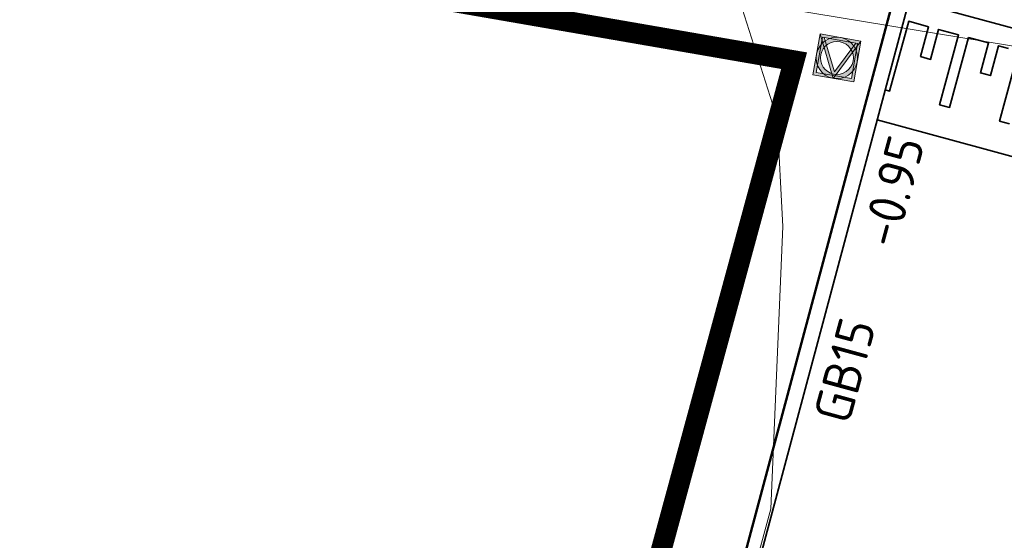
# Model space of a CAD drawing. Header units: metres. Extents: x 2514 to 227642, y 1683 to 852646.
# Tile 118 of 256: x 113670 to 113679, y 426383 to 426388. Entities that reach past the tile are written whole.
import ezdxf
from ezdxf.enums import TextEntityAlignment as Align
from ezdxf.lldxf.tags import DXFTag

# ---------------------------------------------------------------- set-up
doc = ezdxf.new("R2010")
doc.units = ezdxf.units.M
doc.linetypes.add('XX-CENTER', pattern=[8, 5, -1, 1, -1])
for name, color, linetype, lineweight in [('B-WE-KG-GRENS_PERCEEL-GV', 252, 'KG-PERCEEL', 18), ('N-WE-IE-MEUBILAIR_WEGMEUBILAIR_VERKEERSBORD-S', 7, 'Continuous', 9), ('N-WE-KG-WERKGRENS-G', 7, 'XX-CENTER', 35), ('N-WE-VH-DREMPEL_BESTRAAT-G', 1, 'Continuous', 35), ('N-WE-VH-KANTOPSLUITING_ACHTERKANTBAND-G', 1, 'Continuous', 50), ('N-WE-VH-KANTOPSLUITING_GELEIDEBAND-G', 2, 'Continuous', 35), ('N-WE-VH-NAP-T18', 1, 'Continuous', 18)]:
    doc.layers.add(name, color=color, linetype=linetype, lineweight=lineweight)
doc.styles.add('ISO', font='NLCS-ISO.ttf')
doc.styles.get("Standard").update_dxf_attribs({"font": 'romans'})
tags = doc.linetypes.add('KG-PERCEEL', pattern='A,5.5,-2,["P",Standard,S=1.8,R=0,X=-0.5,Y=-0.9],-2,5.5,-2,[5,NLCS.SHX,S=0.75,R=0,X=0,Y=0],-2', length=19).pattern_tags.tags
tags[6] = DXFTag(74, 10)

# ---------------------------------------------------------------- blocks, each defined once
blk = doc.blocks.new('N-SIE-WEG_VERKEERSBORD_ROND-SO')
h = blk.add_hatch(color=256)
h.dxf.hatch_style = 1
h.paths.add_polyline_path([(-1, 0, 1), (1, 0, 1)])
h.paths.add_polyline_path([(0.796, 0, -1), (-0.796, 0, -1)], flags=16)
h = blk.add_hatch(color=256)
h.dxf.hatch_style = 1
h.paths.add_polyline_path([(-0.773, 0.86), (-0.511, 0.86, -0.134934), (0, 1), (-1, 1), (-0.8, 0.6, -0.037994), (-0.7, 0.714)])
h = blk.add_hatch(color=256)
h.dxf.hatch_style = 1
h.paths.add_polyline_path([(-0.86, 0.719), (-1, 1), (-1, 0, -0.134934), (-0.86, 0.511)])
h = blk.add_hatch(color=256)
h.dxf.hatch_style = 1
h.paths.add_polyline_path([(0.773, 0.86), (0.7, 0.714, -0.037994), (0.8, 0.6), (1, 1), (0, 1, -0.134934), (0.511, 0.86)])
h = blk.add_hatch(color=256)
h.dxf.hatch_style = 1
h.paths.add_polyline_path([(0.86, 0.511, -0.134934), (1, 0), (1, 1), (0.86, 0.719)])
h = blk.add_hatch(color=256)
h.dxf.hatch_style = 1
h.paths.add_polyline_path([(-0.106, -0.789, 0.066661), (0.106, -0.789), (0.694, 0.389, 0.050318), (0.603, 0.52), (0, -0.686), (-0.603, 0.52, 0.050318), (-0.694, 0.389)])
h = blk.add_hatch(color=256)
h.dxf.hatch_style = 1
h.paths.add_polyline_path([(0, -1, -0.134934), (-0.511, -0.86), (-0.86, -0.86), (-0.86, -0.511, -0.134934), (-1, 0), (-1, -1)])
h = blk.add_hatch(color=256)
h.dxf.hatch_style = 1
h.paths.add_polyline_path([(0.86, -0.86), (0.511, -0.86, -0.134934), (0, -1), (1, -1), (1, 0, -0.134934), (0.86, -0.511)])
for points in [[(-1, -1), (1, -1), (1, 1), (-1, 1)], [(-0.86, -0.86), (0.86, -0.86), (0.86, 0.86), (-0.86, 0.86)]]:
    blk.add_lwpolyline(points, close=True)
at = {"flags": 128}
for points in [[(-1, 1), (0, -1), (1, 1)], [(-0.773, 0.86), (0, -0.686), (0.773, 0.86)]]:
    blk.add_lwpolyline(points, close=True, dxfattribs=at)
for radius in [1, 0.796]:
    blk.add_circle((0, 0), radius)
at = {"lineweight": 30, "flags": 104}
blk.add_attdef('bordgegevens', text='', height=1.8, dxfattribs=at).set_placement((2.209, 3.21), align=Align.TOP_LEFT)

msp = doc.modelspace()

# ---------------------------------------------------------------- linework, layer by layer
at = {"layer": 'B-WE-KG-GRENS_PERCEEL-GV', "ltscale": 0.2}
for points in [[(113650.828, 426363.841), (113670.303, 426358.555), (113677.088, 426383.482), (113677.203, 426386.207), (113677.147, 426387.253), (113676.786, 426388.384), (113658.574, 426391.536)], [(113683.623, 426387.261), (113676.786, 426388.384)]]:
    msp.add_lwpolyline(points, dxfattribs=at)
at = {"layer": 'N-WE-KG-WERKGRENS-G', "ltscale": 0.5, "const_width": 0.2, "flags": 128}
msp.add_lwpolyline([(113644.3699, 426393.5153), (113677.3115, 426387.8104), (113654.836, 426305.0237, 0.490671), (113660.5672, 426297.441), (113723.502, 426286.0642, -0.464347), (113727.5537, 426279.029), (113715.7808, 426246.9488, -0.428326), (113710.4448, 426244.6315), (113609.4588, 426261.8464, -0.401424), (113605.096, 426267.7247), (113639.1091, 426388.5977), (113642.9567, 426388.0126)], format="xyb", close=True, dxfattribs=at)
at = {"layer": 'N-WE-VH-DREMPEL_BESTRAAT-G'}
for points in [[(113683.0546, 426387.1382), (113681.7519, 426387.4924), (113680.5939, 426387.8073), (113679.4359, 426388.1221), (113678.4238, 426388.3973)], [(113678.1912, 426387.5279), (113678.2348, 426387.516), (113678.4185, 426388.1915), (113678.6115, 426388.139), (113678.5328, 426387.8495), (113678.6293, 426387.8233), (113678.708, 426388.1128), (113678.901, 426388.0603), (113678.7173, 426387.3848), (113678.8138, 426387.3586), (113678.9975, 426388.0341), (113679.1905, 426387.9816), (113679.1118, 426387.6921), (113679.2083, 426387.6659), (113679.287, 426387.9554), (113679.3835, 426387.9291)], [(113679.48, 426387.9029), (113679.2963, 426387.2274), (113679.3928, 426387.2012)], [(113682.7397, 426385.9803), (113681.437, 426386.3345), (113680.2791, 426386.6493), (113679.1211, 426386.9642), (113678.1137, 426387.2381)]]:
    msp.add_lwpolyline(points, dxfattribs=at)
at = {"layer": 'N-WE-VH-KANTOPSLUITING_ACHTERKANTBAND-G', "ltscale": 0.2}
msp.add_lwpolyline([(113678.3785, 426388.8082), (113656.0204, 426305.2522, 0.436965), (113660.051, 426298.8583), (113666.5581, 426297.6445)], format="xyb", dxfattribs=at)
at = {"layer": 'N-WE-VH-KANTOPSLUITING_GELEIDEBAND-G', "ltscale": 0.2}
msp.add_lwpolyline([(113678.5234, 426388.7694), (113656.1653, 426305.2134, 0.436965), (113660.0785, 426299.0057), (113666.5857, 426297.792)], format="xyb", dxfattribs=at)

# ---------------------------------------------------------------- block references
at = {"layer": 'N-WE-IE-MEUBILAIR_WEGMEUBILAIR_VERKEERSBORD-S', "ltscale": 0.2, "xscale": 0.2, "yscale": 0.2, "zscale": 0.2, "rotation": 350.0500476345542}
msp.add_blockref('N-SIE-WEG_VERKEERSBORD_ROND-SO', (113677.725, 426387.8369), dxfattribs=at)

# ---------------------------------------------------------------- texts
at = {"layer": 'N-WE-VH-NAP-T18', "style": 'ISO'}
for s, p in [('-0.95', (113678.297, 426385.9851)), ('GB15', (113677.8425, 426384.2864))]:
    msp.add_text(s, height=0.36, rotation=74.7893, dxfattribs=at).set_placement(p)

doc.saveas('drawing.dxf')
